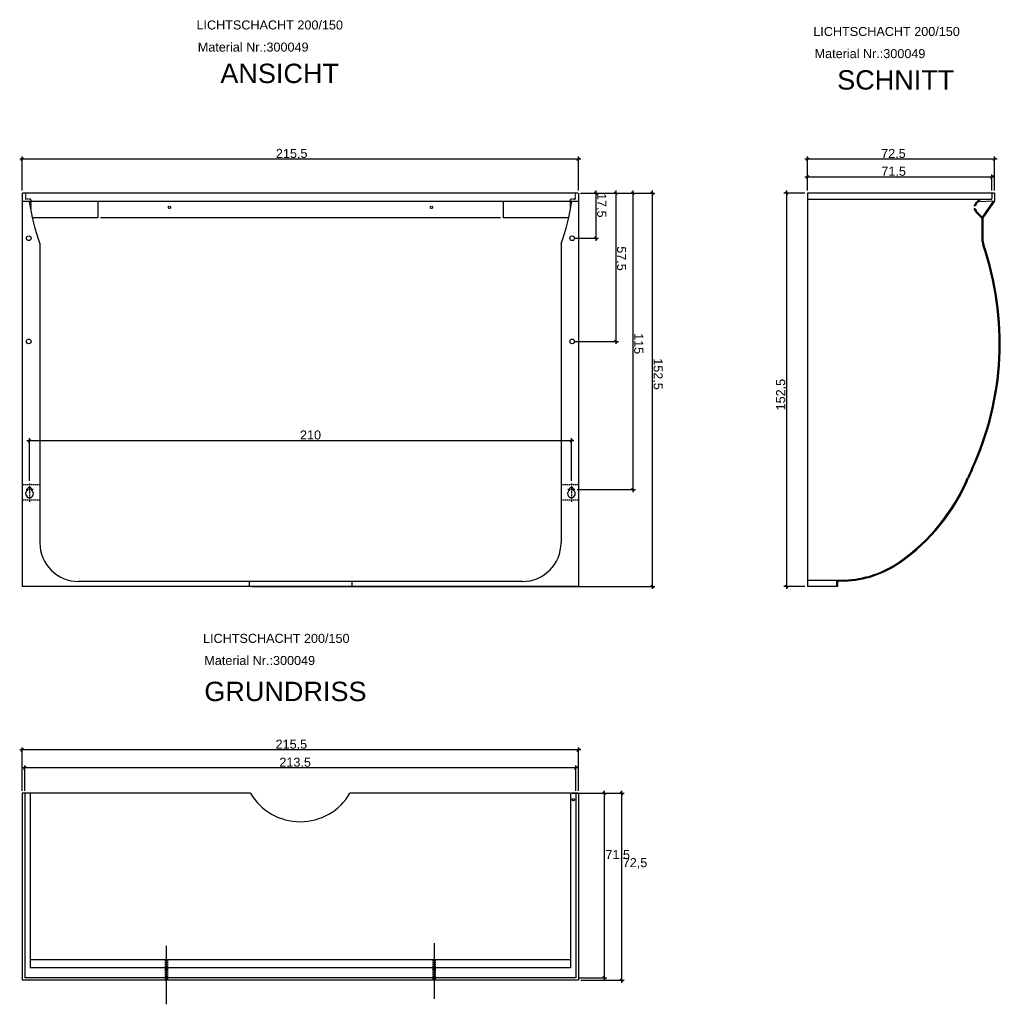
# Model space of a CAD drawing. Header units: millimetres. Extents: x -1254 to -874, y 1218 to 1600.
import ezdxf

# ---------------------------------------------------------------- set-up
doc = ezdxf.new("R2010")
doc.units = ezdxf.units.MM
for name, pattern in [('DASHED', [0.75, 0.5, -0.25]), ('DOT-DASH', [1, 0.5, -0.25, 0, -0.25]), ('SOLID', [0])]:
    doc.linetypes.add(name, pattern=pattern)
for name, color, linetype in [('1', 7, 'Continuous'), ('10', 7, 'Continuous'), ('2', 7, 'Continuous'), ('3', 7, 'Continuous'), ('7', 7, 'Continuous')]:
    doc.layers.add(name, color=color, linetype=linetype)
doc.styles.get("Standard").update_dxf_attribs({"font": 'ARIAL.TTF'})

msp = doc.modelspace()

# ---------------------------------------------------------------- linework, layer by layer
at = {"color": 2, "linetype": 'SOLID'}
for p, q in [((-1252.55, 1546.68), (-1253.61, 1545.62)), ((-1253.08, 1534.01), (-1253.08, 1547.15)), ((-1038.11, 1545.62), (-1037.05, 1546.68)), ((-1037.58, 1534.01), (-1037.58, 1547.15)), ((-948.26, 1546.67), (-949.32, 1545.61)), ((-948.79, 1534.01), (-948.79, 1547.14)), ((-876.82, 1545.61), (-875.76, 1546.67)), ((-876.29, 1534.01), (-876.29, 1547.14)), ((-1036.58, 1546.15), (-1254.08, 1546.15)), ((-875.29, 1546.14), (-949.79, 1546.14)), ((-876.29, 1539.24), (-949.79, 1539.24)), ((-948.26, 1539.77), (-949.32, 1538.71)), ((-948.79, 1534.01), (-948.79, 1540.24)), ((-877.82, 1538.71), (-876.76, 1539.77)), ((-877.29, 1534.01), (-877.29, 1540.24)), ((-1036.78, 1533.01), (-1015.43, 1533.01)), ((-1036.78, 1533.01), (-1022.08, 1533.01)), ((-1036.78, 1533.01), (-1029.78, 1533.01)), ((-1036.78, 1533.01), (-1007.93, 1533.01)), ((-1030.25, 1532.48), (-1031.31, 1533.54)), ((-1030.78, 1534.01), (-1030.78, 1514.51)), ((-1022.55, 1532.48), (-1023.61, 1533.54)), ((-1023.08, 1534.01), (-1023.08, 1474.51)), ((-1015.9, 1532.48), (-1016.96, 1533.54)), ((-1016.43, 1534.01), (-1016.43, 1417.01)), ((-1008.39, 1532.48), (-1009.46, 1533.54)), ((-1008.93, 1534.01), (-1008.93, 1379.51)), ((-949.79, 1533.01), (-957.93, 1533.01)), ((-956.39, 1532.48), (-957.46, 1533.54)), ((-956.93, 1534.01), (-956.93, 1379.51)), ((-1031.31, 1516.04), (-1030.25, 1514.98)), ((-1038.98, 1515.51), (-1029.78, 1515.51)), ((-1038.98, 1475.51), (-1022.08, 1475.51)), ((-1023.61, 1476.04), (-1022.55, 1474.98)), ((-1039.28, 1436.97), (-1251.28, 1436.97)), ((-1249.75, 1437.5), (-1250.81, 1436.44)), ((-1250.28, 1421.41), (-1250.28, 1437.97)), ((-1040.81, 1436.44), (-1039.75, 1437.5)), ((-1040.28, 1421.41), (-1040.28, 1437.97)), ((-1038.01, 1418.01), (-1015.43, 1418.01)), ((-1016.96, 1418.54), (-1015.9, 1417.48)), ((-1164.17, 1380.51), (-1007.93, 1380.51)), ((-1009.46, 1381.04), (-1008.39, 1379.98)), ((-949.79, 1380.51), (-957.93, 1380.51)), ((-957.46, 1381.04), (-956.39, 1379.98)), ((-1252.55, 1317.6), (-1253.61, 1316.54)), ((-1253.08, 1301.26), (-1253.08, 1318.07)), ((-1038.11, 1316.54), (-1037.05, 1317.6)), ((-1037.58, 1301.26), (-1037.58, 1318.07)), ((-1036.58, 1317.07), (-1254.08, 1317.07)), ((-1037.58, 1310.08), (-1253.08, 1310.08)), ((-1251.55, 1310.61), (-1252.61, 1309.55)), ((-1252.08, 1301.26), (-1252.08, 1311.08)), ((-1039.11, 1309.55), (-1038.05, 1310.61)), ((-1038.58, 1301.26), (-1038.58, 1311.08)), ((-1039.88, 1300.26), (-1019.88, 1300.26)), ((-1039.88, 1300.26), (-1026.59, 1300.26)), ((-1027.06, 1299.73), (-1028.12, 1300.79)), ((-1027.59, 1301.26), (-1027.59, 1227.76)), ((-1020.35, 1299.73), (-1021.41, 1300.79)), ((-1020.88, 1301.26), (-1020.88, 1226.76)), ((-1197.28, 1241.18), (-1197.28, 1218.44)), ((-1093.48, 1242.2), (-1093.48, 1220.54)), ((-1037.68, 1228.76), (-1026.59, 1228.76)), ((-1036.68, 1227.76), (-1019.88, 1227.76)), ((-1028.12, 1229.29), (-1027.06, 1228.23)), ((-1021.41, 1228.29), (-1020.35, 1227.23))]:
    msp.add_line(p, q, dxfattribs=at)
at = {"color": 0, "linetype": 'DASHED'}
for p, q in [((-1197.73, 1235.63), (-1197.73, 1227.76)), ((-1196.83, 1235.63), (-1196.83, 1227.76)), ((-1093.93, 1235.63), (-1093.93, 1227.76)), ((-1093.03, 1235.63), (-1093.03, 1227.76))]:
    msp.add_line(p, q, dxfattribs=at)
at = {"layer": '1', "color": 7, "linetype": 'SOLID'}
for p, q in [((-1067.78, 1523.36), (-1222.78, 1523.36)), ((-937.59, 1382.82), (-948.79, 1382.82))]:
    msp.add_line(p, q, dxfattribs=at)
at = {"layer": '10', "color": 7, "linetype": 'SOLID'}
for p, q in [((-1253.08, 1533.01), (-1253.08, 1380.51)), ((-1037.78, 1533.01), (-1252.98, 1533.01)), ((-1037.58, 1533.01), (-1037.58, 1380.51)), ((-948.79, 1533.01), (-948.79, 1380.51)), ((-877.29, 1533.01), (-877.29, 1530.89)), ((-876.29, 1533.01), (-877.29, 1533.01)), ((-876.29, 1533.01), (-876.29, 1530.03)), ((-1040.16, 1529.81), (-1250.41, 1529.81)), ((-1223.78, 1529.81), (-1223.78, 1523.36)), ((-1066.78, 1529.81), (-1066.78, 1523.36)), ((-884.23, 1528.37), (-884.23, 1527.92)), ((-884.03, 1528.37), (-884.23, 1528.37)), ((-884.13, 1527.92), (-884.23, 1527.92)), ((-883.7, 1528.03), (-884.13, 1527.92)), ((-876.48, 1529.83), (-882.53, 1529.62)), ((-877.58, 1530.59), (-881.17, 1530.47)), ((-876.89, 1529.82), (-881.11, 1523.74)), ((-876.35, 1529.89), (-880.83, 1523.46)), ((-884.23, 1527.02), (-884.23, 1526.57)), ((-884.13, 1527.02), (-884.23, 1527.02)), ((-884.03, 1526.57), (-884.23, 1526.57)), ((-883.7, 1526.9), (-884.13, 1527.02)), ((-881.23, 1523.29), (-883.28, 1525.35)), ((-880.83, 1523.46), (-883, 1525.63)), ((-880.83, 1523.46), (-880.83, 1515.13)), ((-1223.78, 1523.36), (-1249.2, 1523.36)), ((-1041.37, 1523.36), (-1066.78, 1523.36)), ((-881.23, 1523.29), (-881.23, 1515.13)), ((-1246.28, 1513.33), (-1246.28, 1397.41)), ((-1044.28, 1513.33), (-1044.28, 1397.41)), ((-1059.28, 1382.41), (-1231.28, 1382.41)), ((-934.51, 1382.93), (-937.59, 1382.82)), ((-937.59, 1382.82), (-937.59, 1380.51)), ((-934.49, 1382.53), (-937.19, 1382.43)), ((-937.19, 1382.43), (-937.19, 1380.51)), ((-1165.17, 1380.51), (-1252.98, 1380.51)), ((-1125.4, 1380.51), (-1165.17, 1380.51)), ((-1037.58, 1380.51), (-1125.4, 1380.51)), ((-937.79, 1380.51), (-948.79, 1380.51)), ((-937.19, 1380.51), (-937.79, 1380.51))]:
    msp.add_line(p, q, dxfattribs=at)
at = {"layer": '10', "color": 0, "linetype": 'SOLID'}
for p, q in [((-1253.08, 1300.26), (-1253.08, 1227.76)), ((-1250.08, 1300.26), (-1253.08, 1300.26)), ((-1252.08, 1300.26), (-1252.08, 1228.76)), ((-1037.68, 1300.26), (-1040.68, 1300.26)), ((-1038.58, 1300.26), (-1038.58, 1228.76)), ((-1037.58, 1300.26), (-1037.58, 1227.76)), ((-1037.68, 1227.76), (-1253.08, 1227.76)), ((-1038.68, 1228.76), (-1252.08, 1228.76))]:
    msp.add_line(p, q, dxfattribs=at)
at = {"layer": '10', "color": 7, "linetype": 'SOLID'}
for centre, radius, start, end in [((-1164.06, 1542.66), 87.3, 188.4654, 199.636), ((-1126.51, 1542.66), 87.3, 340.364, 351.5346), ((-881.16, 1527.47), 3, 90.0386, 162.5424), ((-881.16, 1527.47), 2.6, 131.4096, 167.4555), ((-882.22, 1528.67), 1, 107.8376, 131.4096), ((-877.59, 1530.89), 0.3, 272, 0), ((-876.49, 1530.03), 0.2, 272, 0), ((-881.16, 1527.47), 3, 197.4576, 225), ((-881.16, 1527.47), 2.6, 192.5445, 225), ((-990.83, 1474.88), 116.36, 335.123, 19.0754), ((-990.83, 1474.88), 116.76, 335.123, 19.0754), ((-874.43, 1515.13), 6.8, 180, 199.0754), ((-874.43, 1515.13), 6.4, 180, 199.0754), ((-778.75, 1376.54), 117.4, 155.123, 156.8637), ((-778.75, 1376.54), 117, 155.123, 156.8637), ((-957.08, 1452.73), 76.52, 305.0267, 336.8637), ((-957.08, 1452.73), 76.92, 305.0267, 336.8637), ((-1231.28, 1397.41), 15, 180, 270), ((-1059.28, 1397.41), 15, 270, 0), ((-935.89, 1422.5), 39.6, 272, 305.0267), ((-935.89, 1422.5), 40, 272, 305.0267)]:
    msp.add_arc(centre, radius, start, end, dxfattribs=at)
at = {"layer": '2', "color": 7, "linetype": 'DASHED'}
for p, q in [((-1251.78, 1533.01), (-1251.78, 1530.91)), ((-1038.78, 1533.01), (-1038.78, 1530.91)), ((-1249.98, 1530.61), (-1251.48, 1530.61)), ((-1249.78, 1530.41), (-1249.78, 1526.86)), ((-1040.78, 1530.41), (-1040.78, 1526.86)), ((-1039.08, 1530.61), (-1040.58, 1530.61))]:
    msp.add_line(p, q, dxfattribs=at)
for centre in [(-1196.08, 1527.47), (-1094.48, 1527.47)]:
    msp.add_circle(centre, 0.45, dxfattribs=at)
for centre, radius, start, end in [((-1251.48, 1530.91), 0.3, 180, 270), ((-1249.98, 1530.41), 0.2, 0, 90), ((-1040.58, 1530.41), 0.2, 90, 180), ((-1039.08, 1530.91), 0.3, 270, 0)]:
    msp.add_arc(centre, radius, start, end, dxfattribs=at)
at = {"layer": '3', "color": 7, "linetype": 'SOLID'}
for p, q in [((-877.29, 1533.01), (-948.79, 1533.01)), ((-881.52, 1530.47), (-948.79, 1530.47))]:
    msp.add_line(p, q, dxfattribs=at)
at = {"layer": '3', "color": 0, "linetype": 'SOLID'}
for p, q in [((-1164.67, 1300.26), (-1249.88, 1300.26)), ((-1040.88, 1300.26), (-1126.1, 1300.26)), ((-1040.68, 1235.63), (-1250.08, 1235.63))]:
    msp.add_line(p, q, dxfattribs=at)
at = {"layer": '3', "color": 7, "linetype": 'SOLID'}
for centre in [(-1250.58, 1515.51), (-1039.98, 1515.51), (-1250.58, 1475.51), (-1039.98, 1475.51)]:
    msp.add_circle(centre, 0.9, dxfattribs=at)
at = {"layer": '3', "color": 0, "linetype": 'SOLID'}
msp.add_circle((-1039.58, 1297.76), 0.45, dxfattribs=at)
msp.add_arc((-1145.38, 1311.66), 22.4, 210.5925, 329.4075, dxfattribs=at)
at = {"layer": '7', "color": 7, "linetype": 'SOLID'}
for p, q in [((-1250.41, 1529.81), (-1252.58, 1529.81)), ((-1037.98, 1529.81), (-1040.16, 1529.81)), ((-1165.17, 1382.41), (-1165.17, 1380.51)), ((-1125.4, 1382.41), (-1125.4, 1380.51))]:
    msp.add_line(p, q, dxfattribs=at)
at = {"layer": '7', "color": 7, "linetype": 'DOT-DASH'}
for p, q in [((-1250.28, 1420.41), (-1250.28, 1413.15)), ((-1040.28, 1420.41), (-1040.28, 1413.15)), ((-1248.87, 1418.01), (-1251.56, 1418.01)), ((-1039.01, 1418.01), (-1041.7, 1418.01))]:
    msp.add_line(p, q, dxfattribs=at)
at = {"layer": '7', "color": 7, "linetype": 'DASHED'}
for p, q in [((-1246.28, 1419.86), (-1252.78, 1419.86)), ((-1037.78, 1419.86), (-1044.28, 1419.86)), ((-1246.28, 1413.91), (-1252.78, 1413.91)), ((-1037.78, 1413.91), (-1044.28, 1413.91))]:
    msp.add_line(p, q, dxfattribs=at)
at = {"layer": '7', "color": 0, "linetype": 'SOLID'}
for p, q in [((-1250.08, 1300.26), (-1250.08, 1232.63)), ((-1040.68, 1300.26), (-1040.68, 1232.63)), ((-1040.68, 1232.63), (-1250.08, 1232.63))]:
    msp.add_line(p, q, dxfattribs=at)
at = {"layer": '7', "color": 7, "linetype": 'SOLID'}
for centre, radius, start, end in [((-1252.58, 1530.01), 0.2, 180, 270), ((-1037.98, 1530.01), 0.2, 270, 0), ((-1250.28, 1416.41), 1.5, 121.618, 58.382), ((-1250.28, 1418.01), 0.85, 337.6914, 202.3086), ((-1040.28, 1416.41), 1.5, 121.618, 58.382), ((-1040.28, 1418.01), 0.85, 337.6914, 202.3086)]:
    msp.add_arc(centre, radius, start, end, dxfattribs=at)

# ---------------------------------------------------------------- texts
at = {"color": 7, "linetype": 'SOLID'}
for s, height, p in [('LICHTSCHACHT 200/150', 3.5, (-1185.58, 1596.46)), ('LICHTSCHACHT 200/150', 3.5, (-946.53, 1593.93)), ('Material Nr.:300049', 3.5, (-1185.08, 1587.88)), ('Material Nr.:300049', 3.5, (-946.03, 1585.35)), ('ANSICHT', 7.5, (-1176.33, 1575.68)), ('SCHNITT', 7.5, (-937.28, 1573.15))]:
    msp.add_text(s, height=height, dxfattribs=at).set_placement(p)
at = {"color": 2, "linetype": 'SOLID'}
for s, p in [('215,5', (-1154.8, 1546.65)), ('72,5', (-920.24, 1546.64)), ('71,5', (-920.15, 1539.74)), ('210', (-1145.46, 1437.47)), ('215,5', (-1154.92, 1317.57)), ('213,5', (-1153.45, 1310.58)), ('71,5', (-1027.09, 1274.76)), ('72,5', (-1020.38, 1271.63))]:
    msp.add_text(s, height=3.5, dxfattribs=at).set_placement(p)
for s, rotation, p in [('17,5', 270, (-1030.28, 1533.04)), ('57,5', 270, (-1022.58, 1512.39)), ('115', 270, (-1015.93, 1478.71)), ('152,5', 270, (-1008.43, 1468.96)), ('152,5', 90, (-957.43, 1448.75))]:
    msp.add_text(s, height=3.5, rotation=rotation, dxfattribs=at).set_placement(p)
at = {"color": 0, "linetype": 'SOLID'}
for s, height, p in [('LICHTSCHACHT 200/150', 3.5, (-1183.04, 1358.6)), ('Material Nr.:300049', 3.5, (-1182.54, 1350.02)), ('GRUNDRISS', 7.5, (-1182.54, 1336.03))]:
    msp.add_text(s, height=height, dxfattribs=at).set_placement(p)

doc.saveas('drawing.dxf')
